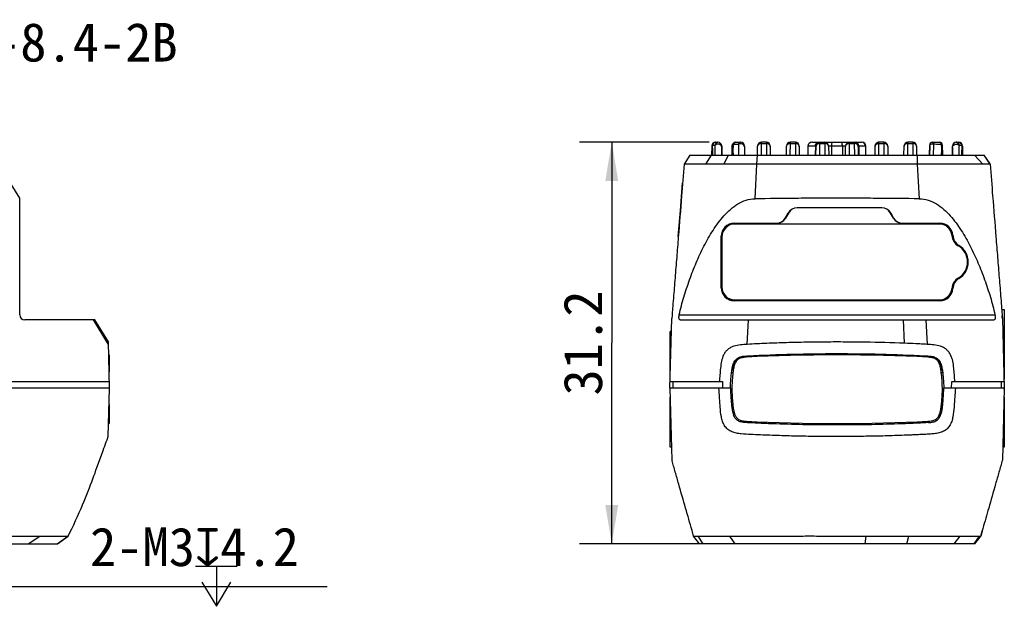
# Model space of a CAD drawing. Header units: millimetres. Extents: x 53 to 279, y 85 to 259.
# Tile 13 of 14: x 202 to 279, y 161 to 207. Entities that reach past the tile are written whole.
import ezdxf
from ezdxf.enums import TextEntityAlignment as Align

# ---------------------------------------------------------------- set-up
doc = ezdxf.new("R2010")
doc.units = ezdxf.units.MM
doc.header["$LTSCALE"] = 23.1
doc.header["$PDMODE"] = 3
doc.header["$PDSIZE"] = 8
doc.layers.get('0').update_dxf_attribs({"linetype": 'CONTINUOUS'})
doc.layers.get('Defpoints').update_dxf_attribs({"linetype": 'CONTINUOUS'})
for name, color, linetype in [('00_COMPONENTS', 7, 'CONTINUOUS'), ('50_ALL_DETAILS', 7, 'CONTINUOUS'), ('51__DRAFT_DIMS', 7, 'CONTINUOUS')]:
    doc.layers.add(name, color=color, linetype=linetype)
doc.styles.get("Standard").update_dxf_attribs({"font": 'simfang.ttf'})
doc.dimstyles.new('DIMSTYLE_3', dxfattribs={"dimtxt": 3, "dimasz": 3, "dimexe": 2.5, "dimexo": 0.5, "dimgap": 0.75, "dimtad": 1, "dimdsep": 46, "dimtxsty": 'STANDARD', "dimblk": '_FILLED', "dimblk1": '_FILLED', "dimblk2": '_FILLED', "dimcen": 0.09, "dimclrt": 3, "dimazin": 2, "dimtp": 0.3, "dimtm": 0.3, "dimtfac": 1, "dimtofl": 0, "dimtmove": 0, "dimatfit": 3, "dimldrblk": '_FILLED', "dimfxl": 1, "dimtolj": 1, "dimarcsym": 0})
doc.dimstyles.new('DIMSTYLE_5', dxfattribs={"dimtxt": 3, "dimasz": 3, "dimexe": 2.5, "dimexo": 0.5, "dimtad": 1, "dimdsep": 46, "dimtxsty": 'STANDARD', "dimblk": '_FILLED', "dimblk1": '_FILLED', "dimblk2": '_FILLED', "dimcen": 0.09, "dimclrt": 3, "dimazin": 2, "dimtp": 0.1, "dimtm": 0.1, "dimtfac": 1, "dimtofl": 0, "dimtmove": 0, "dimatfit": 1, "dimldrblk": '_FILLED', "dimfxl": 1, "dimtolj": 1, "dimarcsym": 0})

# ---------------------------------------------------------------- blocks, each defined once
blk = doc.blocks.new('_FILLED')
at = {"color": 0, "linetype": 'ByBlock'}
blk.add_solid([(0, 0), (-1, 0.167), (-1, -0.167)], dxfattribs=at)
blk = doc.blocks.new('*D3')
at = {"layer": '51__DRAFT_DIMS', "color": 4}
for p, q in [((255.608, 196.986), (245.53, 196.986)), ((248.03, 196.986), (248.03, 181.384)), ((248.03, 165.781), (248.03, 181.384)), ((255.259, 165.781), (245.53, 165.781))]:
    blk.add_line(p, q, dxfattribs=at)
at = {"layer": '51__DRAFT_DIMS', "color": 4, "xscale": 3, "yscale": 3, "zscale": 3}
for p, rotation in [((248.03, 196.986), 90), ((248.03, 165.781), 270)]:
    blk.add_blockref('_FILLED', p, dxfattribs=dict(at, rotation=rotation))
at = {"layer": '51__DRAFT_DIMS', "color": 3}
blk.add_text('31.2', height=3, rotation=90, dxfattribs=at).set_placement((247.28, 181.384), align=Align.CENTER)
blk = doc.blocks.new('*D7')
at = {"layer": '51__DRAFT_DIMS', "color": 0, "lineweight": -2}
for p in [(187.47, 176.661), (225.903, 162.42)]:
    blk.add_line(p, (199.877, 162.42), dxfattribs=at)
at = {"layer": 'Defpoints', "color": 0}
for p in [(185.5, 178.923), (187.47, 176.661)]:
    blk.add_point(p, dxfattribs=at)
at = {"layer": '51__DRAFT_DIMS', "color": 0, "linetype": 'ByBlock', "lineweight": -2, "xscale": 3, "yscale": 3, "zscale": 3, "rotation": 131.0624657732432}
blk.add_blockref('_FILLED', (185.5, 178.923), dxfattribs=at)
at = {"layer": '51__DRAFT_DIMS', "color": 3, "insert": (207.443, 167.045), "char_height": 3, "attachment_point": 1, "line_spacing_factor": 0.9}
blk.add_mtext('\\A1;{2-M3{\\fgdt;x}4.2}', dxfattribs=at)

msp = doc.modelspace()

# ---------------------------------------------------------------- linework, layer by layer
at = {"layer": '00_COMPONENTS'}
for p, q in [((256.108, 196.986), (256.287, 196.986)), ((257.682, 196.986), (258.058, 196.986)), ((259.672, 195.987), (259.68, 196.898)), ((259.68, 196.898), (259.68, 196.986)), ((260.056, 196.986), (259.68, 196.986)), ((259.68, 196.898), (260.056, 196.898)), ((260.056, 196.986), (260.056, 196.898)), ((260.056, 196.898), (260.064, 195.987)), ((261.916, 195.987), (261.924, 196.898)), ((261.924, 196.898), (261.924, 196.986)), ((262.312, 196.986), (261.924, 196.986)), ((261.924, 196.898), (262.312, 196.898)), ((262.312, 196.986), (262.312, 195.987)), ((263.597, 196.986), (267.472, 196.986)), ((264.216, 195.987), (264.224, 196.898)), ((264.224, 196.898), (264.224, 196.986)), ((264.224, 196.898), (264.6, 196.898)), ((264.6, 196.986), (264.6, 196.898)), ((264.6, 196.898), (264.608, 195.987)), ((266.516, 195.987), (266.524, 196.898)), ((266.524, 196.898), (266.524, 196.986)), ((266.524, 196.898), (266.9, 196.898)), ((266.9, 196.986), (266.9, 196.898)), ((266.9, 196.898), (266.908, 195.987)), ((267.062, 196.937), (267.062, 196.986)), ((268.812, 195.987), (268.812, 196.986)), ((269.2, 196.986), (268.812, 196.986)), ((268.812, 196.898), (269.2, 196.898)), ((269.2, 196.986), (269.2, 196.898)), ((269.2, 196.898), (269.208, 195.987)), ((271.06, 195.987), (271.068, 196.898)), ((271.068, 196.898), (271.069, 196.986)), ((271.068, 196.898), (271.444, 196.898)), ((271.444, 196.986), (271.069, 196.986)), ((271.444, 196.986), (271.444, 196.898)), ((271.444, 196.898), (271.452, 195.987)), ((272.967, 196.986), (273.541, 196.986)), ((274.836, 196.986), (275.017, 196.986)), ((255.808, 196.689), (255.802, 195.987)), ((255.808, 196.59), (255.802, 195.982)), ((255.808, 196.689), (255.808, 196.59)), ((255.808, 196.689), (255.808, 196.689)), ((255.867, 196.521), (255.865, 196.379)), ((256.052, 196.743), (255.871, 196.74)), ((256.593, 195.987), (256.587, 196.689)), ((256.587, 196.689), (256.593, 195.987)), ((256.587, 196.689), (256.587, 196.689)), ((257.382, 196.689), (257.375, 195.987)), ((258.358, 196.689), (258.364, 195.987)), ((259.374, 195.987), (259.38, 196.689)), ((260.356, 196.689), (260.362, 195.987)), ((261.618, 195.987), (261.624, 196.689)), ((262.612, 196.686), (262.612, 195.987)), ((263.297, 196.689), (263.291, 195.987)), ((263.873, 196.689), (263.297, 196.689)), ((263.873, 196.689), (263.867, 195.987)), ((263.884, 196.689), (263.873, 196.689)), ((263.918, 195.987), (263.924, 196.689)), ((264.9, 196.689), (264.906, 195.987)), ((266.224, 196.689), (264.9, 196.689)), ((265.148, 195.987), (265.149, 196.689)), ((265.971, 196.689), (265.972, 195.987)), ((266.218, 195.987), (266.224, 196.689)), ((267.2, 196.689), (267.206, 195.987)), ((267.247, 196.689), (267.253, 195.987)), ((267.8, 196.689), (267.247, 196.689)), ((267.773, 196.689), (267.779, 195.987)), ((267.806, 195.987), (267.8, 196.689)), ((268.512, 195.987), (268.512, 196.686)), ((269.5, 196.689), (269.506, 195.987)), ((270.762, 195.987), (270.769, 196.689)), ((271.744, 196.689), (271.75, 195.986)), ((272.76, 195.987), (272.767, 196.788)), ((272.767, 196.691), (272.761, 195.987)), ((273.741, 196.788), (273.748, 195.987)), ((273.742, 196.788), (273.741, 196.788)), ((273.749, 195.987), (273.742, 196.788)), ((273.743, 196.788), (273.75, 195.987)), ((274.529, 195.987), (274.536, 196.689)), ((274.535, 196.591), (274.53, 195.987)), ((275.223, 196.74), (275.07, 196.743)), ((275.254, 196.74), (275.223, 196.74)), ((275.257, 196.521), (275.26, 196.379)), ((275.316, 196.689), (275.323, 195.987)), ((275.316, 196.689), (275.316, 196.689)), ((254.116, 195.987), (253.66, 195.286)), ((253.685, 195.321), (253.669, 195.298)), ((254.116, 195.987), (253.882, 195.627)), ((254.114, 195.987), (277.01, 195.987)), ((255.774, 195.987), (255.335, 195.287)), ((257.092, 195.987), (256.752, 195.286)), ((259.326, 195.287), (259.365, 195.987)), ((271.791, 195.987), (271.799, 195.287)), ((276.895, 195.286), (276.256, 195.987)), ((276.977, 195.987), (277.444, 195.315)), ((277.464, 195.286), (277.008, 195.987)), ((201.973, 192.632), (200.497, 195.024)), ((253.66, 195.287), (253.66, 195.287)), ((259.18, 192.591), (259.326, 195.287)), ((271.799, 195.287), (271.944, 192.591)), ((272.459, 195.287), (271.799, 195.287)), ((277.464, 195.286), (277.444, 195.315)), ((253.372, 191.674), (253.543, 193.822)), ((201.973, 183.582), (201.973, 192.634)), ((253.21, 189.65), (253.372, 191.674)), ((269.028, 191.894), (262.467, 191.894)), ((269.028, 191.882), (262.467, 191.882)), ((261.533, 191.088), (261.764, 191.488)), ((261.774, 191.482), (261.543, 191.082)), ((269.952, 191.082), (269.721, 191.482)), ((269.73, 191.488), (269.961, 191.088)), ((269.952, 191.082), (269.961, 191.088)), ((257.555, 190.694), (260.85, 190.694)), ((260.85, 190.682), (257.555, 190.682)), ((273.505, 190.632), (257.605, 190.632)), ((270.644, 190.694), (273.555, 190.694)), ((273.555, 190.682), (270.644, 190.682)), ((273.555, 190.682), (273.555, 190.694)), ((256.543, 185.682), (256.543, 189.682)), ((256.555, 185.682), (256.555, 189.682)), ((256.605, 189.632), (256.605, 185.732)), ((256.555, 185.682), (256.543, 185.682)), ((257.555, 184.682), (273.555, 184.682)), ((273.555, 184.671), (257.555, 184.671)), ((257.605, 184.732), (273.505, 184.732)), ((273.555, 184.682), (273.555, 184.671)), ((278.366, 183.991), (278.546, 183.991)), ((278.546, 183.991), (278.546, 178.584)), ((207.811, 183.182), (202.373, 183.182)), ((208.876, 181.275), (207.715, 183.183)), ((208.876, 181.361), (207.758, 183.182)), ((208.873, 181.462), (207.81, 183.182)), ((252.559, 177.883), (252.701, 183.284)), ((252.706, 183.345), (252.701, 183.279)), ((252.718, 183.485), (252.706, 183.342)), ((252.718, 183.485), (252.706, 183.345)), ((253.281, 183.582), (277.843, 183.582)), ((253.357, 183.182), (277.767, 183.182)), ((258.57, 181.275), (258.673, 183.183)), ((270.808, 181.363), (270.734, 183.182)), ((272.452, 183.183), (272.555, 181.275)), ((278.413, 183.398), (278.406, 183.486)), ((278.407, 183.485), (278.424, 183.279)), ((278.42, 183.322), (278.413, 183.398)), ((278.423, 183.284), (278.42, 183.322)), ((278.423, 183.284), (278.565, 177.883)), ((252.578, 178.589), (252.578, 182.29)), ((252.675, 182.29), (252.578, 182.29)), ((278.449, 182.29), (278.546, 182.29)), ((208.967, 177.883), (208.873, 181.462)), ((208.934, 180.462), (208.899, 180.462)), ((208.904, 180.279), (208.934, 180.279)), ((208.934, 180.462), (208.934, 179.144)), ((252.61, 179.799), (252.578, 179.799)), ((257.485, 179.283), (257.384, 179.283)), ((273.74, 179.283), (273.639, 179.283)), ((278.546, 179.799), (278.514, 179.799)), ((257.355, 179.091), (257.459, 179.091)), ((273.666, 179.091), (273.769, 179.091)), ((208.967, 177.882), (200.191, 177.882)), ((200.984, 178.383), (208.954, 178.383)), ((208.868, 174.112), (208.967, 177.882)), ((252.559, 177.882), (252.706, 172.281)), ((257.262, 177.882), (252.559, 177.882)), ((252.573, 178.383), (256.649, 178.383)), ((252.77, 178.383), (252.77, 177.883)), ((256.649, 178.383), (256.657, 177.883)), ((257.263, 177.883), (256.657, 177.883)), ((274.467, 177.883), (273.861, 177.883)), ((278.565, 177.882), (273.862, 177.882)), ((274.467, 177.883), (274.476, 178.383)), ((274.476, 178.383), (278.551, 178.383)), ((278.355, 177.883), (278.355, 178.383)), ((278.565, 177.882), (278.418, 172.283)), ((252.578, 173.293), (252.578, 177.174)), ((257.31, 176.982), (257.411, 176.982)), ((273.713, 176.982), (273.814, 176.982)), ((278.546, 177.174), (278.546, 173.293)), ((208.934, 176.604), (208.934, 175.122)), ((252.578, 175.785), (252.614, 175.785)), ((278.51, 175.785), (278.546, 175.785)), ((208.895, 175.122), (208.934, 175.122)), ((208.9, 175.305), (208.934, 175.305)), ((272.664, 175.198), (272.616, 175.195)), ((208.772, 173.86), (208.868, 174.112)), ((252.68, 173.293), (252.578, 173.293)), ((278.546, 173.293), (278.445, 173.293)), ((252.706, 172.284), (252.72, 172.234)), ((252.706, 172.283), (252.706, 172.283)), ((278.418, 172.283), (278.418, 172.283)), ((199.62, 166.381), (203.542, 166.381)), ((202.634, 165.781), (203.542, 166.381)), ((203.542, 166.381), (205.722, 166.381)), ((204.887, 165.781), (205.722, 166.381)), ((204.905, 165.781), (205.738, 166.381)), ((205.206, 166.381), (205.403, 166.38)), ((205.652, 166.382), (205.675, 166.381)), ((205.722, 166.381), (205.738, 166.381)), ((205.738, 166.382), (205.738, 166.382)), ((254.4, 166.381), (254.274, 166.821)), ((254.859, 165.781), (254.4, 166.381)), ((254.4, 166.381), (254.4, 166.381)), ((254.4, 166.381), (254.4, 166.381)), ((254.4, 166.381), (254.4, 166.381)), ((255.154, 165.781), (254.75, 166.381)), ((257.62, 165.781), (257.225, 166.381)), ((267.737, 165.781), (267.813, 166.381)), ((267.813, 166.381), (271.152, 166.381)), ((270.973, 165.781), (271.152, 166.381)), ((274.66, 165.781), (275.145, 166.381)), ((275.146, 166.381), (276.629, 166.381)), ((276.225, 165.781), (276.629, 166.381)), ((276.278, 165.781), (276.735, 166.381)), ((276.337, 166.38), (276.459, 166.38)), ((276.459, 166.38), (276.735, 166.382)), ((276.902, 166.969), (276.734, 166.381)), ((276.735, 166.382), (276.734, 166.381)), ((276.735, 166.382), (276.847, 166.776)), ((123.066, 165.781), (204.905, 165.781)), ((276.282, 165.781), (254.855, 165.781))]:
    msp.add_line(p, q, dxfattribs=at)
for points in [[(252.706, 183.342), (252.701, 183.29), (252.701, 183.284)], [(208.333, 172.665), (208.463, 173.025), (208.527, 173.199), (208.59, 173.37), (208.651, 173.537), (208.712, 173.701), (208.772, 173.86)], [(205.738, 166.381), (205.88, 166.663), (206.024, 166.953), (206.173, 167.259), (206.324, 167.578), (206.47, 167.895), (206.609, 168.205), (206.744, 168.513), (206.871, 168.809), (206.988, 169.088), (207.098, 169.356), (207.203, 169.618), (207.304, 169.874), (207.401, 170.123), (207.493, 170.365), (207.583, 170.602), (207.669, 170.833), (207.752, 171.057), (207.832, 171.276), (207.909, 171.488), (207.984, 171.696), (208.333, 172.665)], [(203.542, 166.381), (203.776, 166.382), (204, 166.382), (204.213, 166.381)], [(205.403, 166.38), (205.537, 166.382), (205.584, 166.381), (205.652, 166.382)], [(205.692, 166.381), (205.705, 166.382), (205.715, 166.382), (205.722, 166.381)], [(205.722, 166.381), (205.73, 166.381), (205.735, 166.381), (205.738, 166.381), (205.738, 166.382)], [(275.146, 166.381), (275.397, 166.38), (275.832, 166.381)], [(275.832, 166.381), (276.021, 166.381), (276.337, 166.38)]]:
    msp.add_lwpolyline(points, dxfattribs=at)
for centre, radius, start, end in [((256.108, 196.686), 0.3, 90.00001, 179.50001), ((256.287, 196.686), 0.3, 0.50001, 90.00001), ((257.682, 196.686), 0.3, 90.00001, 179.50001), ((258.058, 196.686), 0.3, 0.50001, 90.00001), ((259.68, 196.686), 0.3, 90.00001, 179.50001), ((259.679, 196.538), 0.36, 89.89768, 106.36298), ((260.056, 196.686), 0.3, 0.50001, 90.00001), ((260.057, 196.538), 0.36, 73.63705, 90.10233), ((261.924, 196.686), 0.3, 90.00001, 179.50001), ((261.923, 196.538), 0.36, 89.89768, 106.36298), ((262.312, 196.686), 0.3, 0.00001, 90.00001), ((262.312, 196.536), 0.362, 77.59646, 89.97881), ((263.597, 196.686), 0.3, 90.00001, 179.50001), ((264.224, 196.686), 0.3, 90.00001, 179.50001), ((264.223, 196.538), 0.36, 89.89768, 106.36298), ((264.6, 196.686), 0.3, 0.50001, 90.00001), ((264.601, 196.538), 0.36, 73.63705, 90.10233), ((266.524, 196.686), 0.3, 90.00001, 179.50001), ((266.523, 196.538), 0.36, 89.89768, 106.36298), ((266.9, 196.686), 0.3, 0.50001, 90.00001), ((266.901, 196.538), 0.36, 73.63705, 90.10233), ((267.473, 196.686), 0.3, 0.50001, 90.00001), ((267.5, 196.686), 0.3, 0.50001, 90.00001), ((268.812, 196.686), 0.3, 90.00001, 180.00001), ((268.812, 196.536), 0.362, 90.02121, 102.40356), ((269.2, 196.686), 0.3, 0.50001, 90.00001), ((269.201, 196.538), 0.36, 73.63705, 90.10233), ((271.069, 196.686), 0.3, 90.00001, 179.50001), ((271.068, 196.538), 0.36, 89.89768, 106.36298), ((271.444, 196.686), 0.3, 0.50001, 90.00001), ((271.445, 196.538), 0.36, 73.63705, 90.10233), ((272.967, 196.786), 0.2, 90.00001, 179.50001), ((273.541, 196.786), 0.2, 0.50001, 90.00001), ((274.836, 196.686), 0.3, 90.00001, 179.50001), ((275.017, 196.686), 0.3, 0.50001, 90.00001), ((256.107, 196.686), 0.3, 164.56858, 179.50001), ((256.107, 196.686), 0.3, 169.55556, 179.50001), ((290.465, 195.671), 34.607, 179.17388, 179.47631), ((326.082, 195.152), 70.228, 178.99914, 179.16999), ((169.595, 198.044), 86.286, 358.98853, 359.13353), ((256.288, 196.686), 0.3, 0.50001, 15.46334), ((256.288, 196.686), 0.3, 0.50001, 3.47974), ((266.143, 195.783), 8.683, 177.70104, 178.65337), ((258.139, 179.699), 17.127, 90.86932, 92.14879), ((262.366, 196.63), 0.251, 35.0946, 42.99756), ((264.269, 196.686), 0.396, 172.08461, 179.6001), ((266.862, 196.686), 0.385, 0.41314, 8.14793), ((268.758, 196.63), 0.251, 137.00245, 144.90542), ((288.254, 197.112), 14.591, 181.17552, 181.80206), ((301.817, 197.537), 28.161, 181.79993, 182.10607), ((261.358, 195.791), 12.335, 0.91108, 1.74124), ((273.543, 196.786), 0.2, 0.50001, 6.68371), ((361.794, 198.057), 86.551, 180.87213, 181.01671), ((205.904, 195.161), 69.367, 0.83207, 1.00537), ((240.92, 195.672), 34.347, 0.52452, 0.82801), ((262.467, 191.082), 0.811, 90.00001, 150.00001), ((262.467, 191.082), 0.8, 90.00001, 150.00001), ((269.028, 191.082), 0.811, 30.00001, 90.00001), ((269.028, 191.082), 0.8, 30.00001, 90.00001), ((260.85, 191.482), 0.789, 270.00001, 330.00001), ((260.85, 191.482), 0.8, 270.00001, 330.00001), ((270.644, 191.482), 0.8, 210.00001, 270.00001), ((270.644, 191.482), 0.789, 210.00001, 270.00001), ((257.555, 189.682), 1.011, 90.00001, 180.00001), ((257.555, 189.682), 1, 90.00001, 180.00001), ((257.605, 189.632), 1, 90.00001, 180.00001), ((273.505, 189.632), 1, 4.61634, 90.00001), ((273.555, 189.682), 1.011, 3.96583, 90.00001), ((273.555, 189.682), 1, 3.96583, 90.00001), ((275.498, 189.793), 1, 184.61634, 239.49884), ((275.55, 189.821), 1, 183.96583, 238.79613), ((275.55, 189.821), 0.989, 183.96583, 238.79613), ((274.255, 187.682), 1.45, 300.50117, 59.49884), ((274.255, 187.682), 1.5, 301.20389, 58.79613), ((274.255, 187.682), 1.511, 301.20389, 58.79613), ((275.498, 185.571), 1, 120.50117, 175.38367), ((275.55, 185.544), 1, 121.20389, 176.03418), ((275.55, 185.544), 0.989, 121.20389, 176.03418), ((257.555, 185.682), 1.011, 180.00001, 270.00001), ((257.555, 185.682), 1, 180.00001, 270.00001), ((257.605, 185.732), 1, 180.00001, 270.00001), ((273.505, 185.732), 1, 270.00001, 355.38367), ((273.555, 185.682), 1, 270.00001, 356.03418), ((273.555, 185.682), 1.011, 270.00001, 356.03418), ((202.373, 183.582), 0.4, 180, 270), ((276.416, 178.446), 19.163, 181.6862, 182.18293), ((257.283, 178.357), 16.586, 357.33083, 358.35638), ((256.144, 178.472), 22.432, 358.25957, 358.4912)]:
    msp.add_arc(centre, radius, start, end, dxfattribs=at)
for points, knots in [([(256.108, 196.986), (256.086, 196.986), (256.037, 196.974), (255.971, 196.925), (255.912, 196.845), (255.883, 196.778), (255.871, 196.74)], [0, 0, 0, 0, 0.186174, 0.400571, 0.666268, 1, 1, 1, 1]), ([(256.287, 196.986), (256.264, 196.986), (256.216, 196.975), (256.151, 196.926), (256.093, 196.847), (256.065, 196.781), (256.052, 196.743)], [0, 0, 0, 0, 0.187533, 0.402411, 0.667637, 1, 1, 1, 1]), ([(257.497, 196.814), (257.508, 196.84), (257.532, 196.886), (257.577, 196.942), (257.627, 196.978), (257.664, 196.986), (257.682, 196.986)], [0, 0, 0, 0, 0.318731, 0.584175, 0.805418, 1, 1, 1, 1]), ([(258.058, 196.986), (258.041, 196.986), (258.005, 196.978), (257.957, 196.945), (257.913, 196.892), (257.89, 196.849), (257.879, 196.824)], [0, 0, 0, 0, 0.196869, 0.418861, 0.68328, 1, 1, 1, 1]), ([(258.358, 196.624), (258.358, 196.671), (258.322, 196.769), (258.193, 196.862), (258.031, 196.886), (257.924, 196.852), (257.879, 196.824)], [0, 0, 0, 0, 0.227557, 0.47496, 0.739056, 1, 1, 1, 1]), ([(259.451, 196.811), (259.459, 196.82), (259.497, 196.851), (259.542, 196.873), (259.578, 196.884)], [0, 0, 0, 0, 0.242046, 1, 1, 1, 1]), ([(260.285, 196.811), (260.277, 196.82), (260.239, 196.851), (260.194, 196.873), (260.158, 196.884)], [0, 0, 0, 0, 0.242046, 1, 1, 1, 1]), ([(261.695, 196.811), (261.703, 196.82), (261.741, 196.851), (261.786, 196.873), (261.822, 196.884)], [0, 0, 0, 0, 0.242046, 1, 1, 1, 1]), ([(262.55, 196.801), (262.54, 196.812), (262.494, 196.854), (262.435, 196.88), (262.39, 196.89)], [0, 0, 0, 0, 0.240765, 1, 1, 1, 1]), ([(263.876, 196.741), (263.879, 196.757), (263.892, 196.821), (263.921, 196.881), (263.953, 196.917)], [0, 0, 0, 0, 0.264496, 1, 1, 1, 1]), ([(263.953, 196.917), (263.961, 196.925), (263.991, 196.955), (264.032, 196.976), (264.062, 196.983)], [0, 0, 0, 0, 0.265437, 1, 1, 1, 1]), ([(263.995, 196.811), (264.003, 196.82), (264.041, 196.851), (264.086, 196.873), (264.122, 196.884)], [0, 0, 0, 0, 0.242046, 1, 1, 1, 1]), ([(264.829, 196.811), (264.821, 196.82), (264.783, 196.851), (264.738, 196.873), (264.702, 196.884)], [0, 0, 0, 0, 0.242046, 1, 1, 1, 1]), ([(265.149, 196.689), (265.149, 196.727), (265.151, 196.797), (265.161, 196.889), (265.174, 196.95), (265.187, 196.979), (265.197, 196.986), (265.2, 196.986)], [0, 0, 0, 0, 0.369561, 0.68412, 0.89957, 0.962595, 1, 1, 1, 1]), ([(265.971, 196.689), (265.971, 196.727), (265.968, 196.797), (265.958, 196.88), (265.946, 196.934), (265.936, 196.963), (265.923, 196.986), (265.912, 196.986)], [0, 0, 0, 0, 0.367755, 0.681293, 0.803605, 0.897848, 1, 1, 1, 1]), ([(266.295, 196.811), (266.303, 196.82), (266.341, 196.851), (266.386, 196.873), (266.422, 196.884)], [0, 0, 0, 0, 0.242046, 1, 1, 1, 1]), ([(267.129, 196.811), (267.121, 196.82), (267.083, 196.851), (267.038, 196.873), (267.002, 196.884)], [0, 0, 0, 0, 0.242046, 1, 1, 1, 1]), ([(267.164, 196.917), (267.157, 196.925), (267.126, 196.954), (267.087, 196.975), (267.057, 196.982)], [0, 0, 0, 0, 0.263193, 1, 1, 1, 1]), ([(267.243, 196.741), (267.24, 196.757), (267.227, 196.821), (267.196, 196.882), (267.164, 196.917)], [0, 0, 0, 0, 0.263472, 1, 1, 1, 1]), ([(268.574, 196.801), (268.584, 196.812), (268.63, 196.854), (268.689, 196.88), (268.734, 196.89)], [0, 0, 0, 0, 0.240765, 1, 1, 1, 1]), ([(269.429, 196.811), (269.421, 196.82), (269.383, 196.851), (269.338, 196.873), (269.302, 196.884)], [0, 0, 0, 0, 0.242046, 1, 1, 1, 1]), ([(270.839, 196.811), (270.848, 196.82), (270.885, 196.851), (270.931, 196.873), (270.966, 196.884)], [0, 0, 0, 0, 0.242046, 1, 1, 1, 1]), ([(271.673, 196.811), (271.665, 196.82), (271.628, 196.851), (271.582, 196.873), (271.547, 196.884)], [0, 0, 0, 0, 0.242046, 1, 1, 1, 1]), ([(272.766, 196.691), (272.766, 196.722), (272.79, 196.788), (272.876, 196.85), (272.983, 196.866), (273.055, 196.844), (273.085, 196.825)], [0, 0, 0, 0, 0.227589, 0.474969, 0.73905, 1, 1, 1, 1]), ([(273.085, 196.825), (273.078, 196.85), (273.063, 196.892), (273.031, 196.952), (272.992, 196.986), (272.967, 196.986)], [0, 0, 0, 0, 0.365261, 0.64361, 1, 1, 1, 1]), ([(273.541, 196.986), (273.568, 196.986), (273.609, 196.949), (273.642, 196.885), (273.658, 196.839), (273.666, 196.812)], [0, 0, 0, 0, 0.351566, 0.630962, 1, 1, 1, 1]), ([(275.07, 196.743), (275.058, 196.781), (275.03, 196.847), (274.972, 196.926), (274.906, 196.975), (274.858, 196.986), (274.836, 196.986)], [0, 0, 0, 0, 0.332384, 0.597865, 0.812707, 1, 1, 1, 1]), ([(275.017, 196.986), (275.039, 196.986), (275.088, 196.974), (275.154, 196.925), (275.213, 196.845), (275.241, 196.778), (275.254, 196.74)], [0, 0, 0, 0, 0.186242, 0.40063, 0.666289, 1, 1, 1, 1]), ([(255.871, 196.74), (255.852, 196.719), (255.82, 196.672), (255.808, 196.617), (255.808, 196.59)], [0, 0, 0, 0, 0.511247, 1, 1, 1, 1]), ([(256.588, 196.591), (256.587, 196.617), (256.577, 196.67), (256.518, 196.764), (256.385, 196.841), (256.203, 196.844), (256.092, 196.785), (256.052, 196.743)], [0, 0, 0, 0, 0.112398, 0.229514, 0.480373, 0.746525, 1, 1, 1, 1]), ([(256.052, 196.743), (256.053, 196.68), (256.055, 196.428), (256.056, 196.176), (256.056, 195.987)], [0, 0, 0, 0, 0.248959, 1, 1, 1, 1]), ([(257.381, 196.62), (257.381, 196.657), (257.405, 196.736), (257.463, 196.792), (257.497, 196.814)], [0, 0, 0, 0, 0.482279, 1, 1, 1, 1]), ([(257.879, 196.824), (257.883, 196.687), (257.886, 196.408), (257.881, 196.129), (257.876, 195.987)], [0, 0, 0, 0, 0.489388, 1, 1, 1, 1]), ([(259.38, 196.654), (259.38, 196.664), (259.384, 196.708), (259.402, 196.75), (259.421, 196.776)], [0, 0, 0, 0, 0.245181, 1, 1, 1, 1]), ([(260.356, 196.654), (260.356, 196.664), (260.352, 196.708), (260.334, 196.75), (260.315, 196.776)], [0, 0, 0, 0, 0.245181, 1, 1, 1, 1]), ([(261.624, 196.654), (261.624, 196.664), (261.628, 196.708), (261.646, 196.75), (261.665, 196.776)], [0, 0, 0, 0, 0.245181, 1, 1, 1, 1]), ([(262.612, 196.651), (262.612, 196.662), (262.608, 196.705), (262.591, 196.748), (262.572, 196.775)], [0, 0, 0, 0, 0.245986, 1, 1, 1, 1]), ([(263.924, 196.689), (263.924, 196.689), (263.923, 196.689), (263.921, 196.689), (263.918, 196.689), (263.911, 196.689), (263.9, 196.689), (263.89, 196.689), (263.884, 196.689)], [0, 0, 0, 0, 0.016274, 0.064629, 0.144785, 0.256314, 0.570669, 1, 1, 1, 1]), ([(263.924, 196.654), (263.924, 196.664), (263.928, 196.708), (263.946, 196.75), (263.965, 196.776)], [0, 0, 0, 0, 0.245181, 1, 1, 1, 1]), ([(264.9, 196.654), (264.9, 196.664), (264.896, 196.708), (264.878, 196.75), (264.859, 196.776)], [0, 0, 0, 0, 0.245181, 1, 1, 1, 1]), ([(266.224, 196.654), (266.224, 196.664), (266.228, 196.708), (266.246, 196.75), (266.265, 196.776)], [0, 0, 0, 0, 0.245181, 1, 1, 1, 1]), ([(267.2, 196.654), (267.2, 196.664), (267.196, 196.708), (267.178, 196.75), (267.159, 196.776)], [0, 0, 0, 0, 0.245181, 1, 1, 1, 1]), ([(267.247, 196.689), (267.24, 196.689), (267.228, 196.689), (267.215, 196.689), (267.207, 196.689), (267.203, 196.689), (267.201, 196.689), (267.2, 196.689), (267.2, 196.689)], [0, 0, 0, 0, 0.427095, 0.742061, 0.854189, 0.934878, 0.983603, 1, 1, 1, 1]), ([(268.512, 196.651), (268.512, 196.662), (268.515, 196.705), (268.533, 196.748), (268.552, 196.775)], [0, 0, 0, 0, 0.245986, 1, 1, 1, 1]), ([(269.5, 196.654), (269.5, 196.664), (269.496, 196.708), (269.478, 196.75), (269.459, 196.776)], [0, 0, 0, 0, 0.245181, 1, 1, 1, 1]), ([(270.768, 196.654), (270.768, 196.664), (270.772, 196.708), (270.79, 196.75), (270.809, 196.776)], [0, 0, 0, 0, 0.245181, 1, 1, 1, 1]), ([(271.744, 196.654), (271.744, 196.664), (271.74, 196.708), (271.722, 196.75), (271.703, 196.776)], [0, 0, 0, 0, 0.245181, 1, 1, 1, 1]), ([(273.073, 195.987), (273.07, 196.129), (273.074, 196.409), (273.081, 196.688), (273.085, 196.825)], [0, 0, 0, 0, 0.509693, 1, 1, 1, 1]), ([(273.666, 196.812), (273.617, 196.814), (273.424, 196.821), (273.23, 196.825), (273.085, 196.825)], [0, 0, 0, 0, 0.250934, 1, 1, 1, 1]), ([(273.742, 196.684), (273.742, 196.708), (273.727, 196.761), (273.688, 196.798), (273.666, 196.812)], [0, 0, 0, 0, 0.482139, 1, 1, 1, 1]), ([(274.535, 196.591), (274.535, 196.617), (274.546, 196.67), (274.604, 196.764), (274.737, 196.841), (274.919, 196.844), (275.03, 196.785), (275.07, 196.743)], [0, 0, 0, 0, 0.112413, 0.229538, 0.480385, 0.746515, 1, 1, 1, 1]), ([(275.066, 195.987), (275.066, 196.05), (275.067, 196.302), (275.068, 196.555), (275.07, 196.743)], [0, 0, 0, 0, 0.251919, 1, 1, 1, 1]), ([(275.317, 196.59), (275.317, 196.617), (275.305, 196.672), (275.273, 196.719), (275.254, 196.74)], [0, 0, 0, 0, 0.488751, 1, 1, 1, 1]), ([(253.66, 195.287), (253.594, 194.461), (253.444, 192.574), (253.25, 190.157), (253.081, 188.035), (252.975, 186.71), (252.89, 185.652), (252.827, 184.86), (252.769, 184.138), (252.733, 183.68), (252.718, 183.485)], [0, 0, 0, 0, 0.209866, 0.479625, 0.614537, 0.749256, 0.816388, 0.883519, 0.95047, 1, 1, 1, 1]), ([(255.335, 195.287), (255.235, 195.288), (255.039, 195.289), (254.755, 195.286), (254.488, 195.286), (254.277, 195.286), (254.119, 195.286), (254.01, 195.287), (253.912, 195.287), (253.827, 195.287), (253.765, 195.288), (253.725, 195.288), (253.702, 195.288), (253.685, 195.288), (253.672, 195.289), (253.665, 195.288), (253.661, 195.288), (253.66, 195.287)], [0, 0, 0, 0, 0.179898, 0.350365, 0.509157, 0.657762, 0.727516, 0.792715, 0.852081, 0.90377, 0.945621, 0.962185, 0.975644, 0.986067, 0.993533, 0.99813, 1, 1, 1, 1]), ([(256.752, 195.287), (256.617, 195.285), (256.362, 195.287), (255.89, 195.288), (255.552, 195.283), (255.335, 195.287)], [0, 0, 0, 0, 0.285915, 0.53976, 1, 1, 1, 1]), ([(259.326, 195.287), (259.075, 195.287), (258.586, 195.286), (257.99, 195.287), (257.547, 195.287), (257.256, 195.287), (256.994, 195.287), (256.83, 195.288), (256.752, 195.287)], [0, 0, 0, 0, 0.292489, 0.56983, 0.694906, 0.808309, 0.909617, 1, 1, 1, 1]), ([(274.138, 195.287), (273.888, 195.287), (273.328, 195.288), (272.769, 195.287), (272.459, 195.287)], [0, 0, 0, 0, 0.446376, 1, 1, 1, 1]), ([(276.895, 195.286), (276.806, 195.286), (276.623, 195.285), (276.336, 195.287), (276.03, 195.289), (275.584, 195.285), (274.951, 195.287), (274.427, 195.287), (274.138, 195.287)], [0, 0, 0, 0, 0.096085, 0.200016, 0.311471, 0.429308, 0.685288, 1, 1, 1, 1]), ([(277.464, 195.287), (277.464, 195.288), (277.459, 195.288), (277.452, 195.288), (277.439, 195.288), (277.422, 195.288), (277.4, 195.288), (277.36, 195.287), (277.299, 195.287), (277.215, 195.286), (277.117, 195.286), (277.009, 195.287), (276.933, 195.286), (276.895, 195.286)], [0, 0, 0, 0, 0.005379, 0.018716, 0.040427, 0.070789, 0.110065, 0.158412, 0.280208, 0.430762, 0.604451, 0.79593, 1, 1, 1, 1]), ([(277.464, 195.287), (277.53, 194.461), (277.68, 192.574), (277.874, 190.157), (278.043, 188.035), (278.149, 186.71), (278.234, 185.652), (278.297, 184.86), (278.355, 184.138), (278.391, 183.68), (278.407, 183.485)], [0, 0, 0, 0, 0.209864, 0.479617, 0.614526, 0.749242, 0.816371, 0.883501, 0.950451, 1, 1, 1, 1]), ([(253.281, 183.582), (253.381, 184.044), (253.627, 184.959), (254.075, 186.304), (254.59, 187.626), (255.186, 188.914), (255.769, 189.944), (256.307, 190.723), (256.753, 191.275), (257.253, 191.78), (257.822, 192.21), (258.47, 192.513), (258.944, 192.588), (259.18, 192.591)], [0, 0, 0, 0, 0.125012, 0.250028, 0.375033, 0.500033, 0.625019, 0.687532, 0.750046, 0.812564, 0.87508, 0.937555, 1, 1, 1, 1]), ([(271.944, 192.591), (270.881, 192.608), (269.285, 192.623), (267.158, 192.632), (265.562, 192.636), (263.967, 192.635), (261.839, 192.623), (260.244, 192.603), (259.18, 192.591)], [0, 0, 0, 0, 0.249999, 0.375001, 0.500002, 0.625001, 0.75, 1, 1, 1, 1]), ([(271.944, 192.591), (272.18, 192.588), (272.655, 192.513), (273.303, 192.21), (273.871, 191.78), (274.371, 191.275), (274.818, 190.723), (275.355, 189.944), (275.938, 188.914), (276.534, 187.626), (277.049, 186.304), (277.498, 184.959), (277.743, 184.044), (277.843, 183.582)], [0, 0, 0, 0, 0.062446, 0.124922, 0.18744, 0.249957, 0.312471, 0.374985, 0.499971, 0.624971, 0.749975, 0.874989, 1, 1, 1, 1]), ([(253.357, 183.182), (253.347, 183.182), (253.325, 183.187), (253.299, 183.211), (253.279, 183.249), (253.259, 183.321), (253.257, 183.436), (253.27, 183.531), (253.281, 183.582)], [0, 0, 0, 0, 0.067497, 0.142059, 0.234383, 0.349841, 0.647033, 1, 1, 1, 1]), ([(277.843, 183.582), (277.854, 183.531), (277.868, 183.436), (277.865, 183.321), (277.845, 183.249), (277.825, 183.211), (277.799, 183.187), (277.777, 183.182), (277.767, 183.182)], [0, 0, 0, 0, 0.352925, 0.650124, 0.765602, 0.857941, 0.932506, 1, 1, 1, 1]), ([(258.57, 181.276), (258.394, 181.264), (258.043, 181.234), (257.604, 181.168), (257.274, 181.035), (257.053, 180.885), (256.869, 180.692), (256.682, 180.39), (256.551, 179.963), (256.485, 179.438), (256.442, 178.911), (256.418, 178.559), (256.408, 178.383)], [0, 0, 0, 0, 0.124988, 0.249927, 0.312521, 0.375124, 0.437716, 0.500333, 0.625182, 0.750122, 0.875059, 1, 1, 1, 1]), ([(270.808, 181.361), (269.789, 181.401), (268.259, 181.441), (266.218, 181.463), (264.688, 181.462), (263.157, 181.444), (261.627, 181.407), (260.098, 181.355), (259.079, 181.313), (258.57, 181.278)], [0, 0, 0, 0, 0.249994, 0.375, 0.500008, 0.625015, 0.750015, 0.875014, 1, 1, 1, 1]), ([(272.555, 181.276), (272.409, 181.286), (272.119, 181.307), (271.536, 181.337), (271.099, 181.35), (270.808, 181.361)], [0, 0, 0, 0, 0.250003, 0.499996, 1, 1, 1, 1]), ([(274.716, 178.383), (274.706, 178.559), (274.683, 178.911), (274.639, 179.438), (274.573, 179.963), (274.442, 180.39), (274.255, 180.692), (274.071, 180.885), (273.85, 181.035), (273.521, 181.168), (273.081, 181.234), (272.731, 181.264), (272.555, 181.276)], [0, 0, 0, 0, 0.124942, 0.249878, 0.374825, 0.499685, 0.562315, 0.624897, 0.687509, 0.750076, 0.87501, 1, 1, 1, 1]), ([(257.262, 177.883), (257.272, 178.132), (257.294, 178.506), (257.339, 179.002), (257.388, 179.373), (257.468, 179.738), (257.609, 180.024), (257.793, 180.196), (257.958, 180.287), (258.138, 180.341), (258.262, 180.356), (258.324, 180.362)], [0, 0, 0, 0, 0.250301, 0.375445, 0.500612, 0.625556, 0.7501, 0.81247, 0.87505, 0.93766, 1, 1, 1, 1]), ([(258.514, 180.279), (258.395, 180.272), (258.175, 180.258), (257.933, 180.173), (257.757, 180.034), (257.624, 179.842), (257.529, 179.547), (257.46, 179.144), (257.407, 178.591), (257.378, 178.114), (257.367, 177.823), (257.365, 177.791)], [0, 0, 0, 0, 0.109766, 0.211058, 0.260452, 0.345239, 0.451097, 0.561598, 0.730517, 0.97025, 1, 1, 1, 1]), ([(258.314, 180.33), (258.186, 180.318), (257.992, 180.28), (257.769, 180.147), (257.633, 180.008), (257.534, 179.841), (257.442, 179.6), (257.404, 179.41), (257.384, 179.283)], [0, 0, 0, 0, 0.249411, 0.374533, 0.499647, 0.624757, 0.74989, 1, 1, 1, 1]), ([(258.698, 180.354), (258.634, 180.35), (258.506, 180.343), (258.378, 180.336), (258.314, 180.33)], [0, 0, 0, 0, 0.499976, 1, 1, 1, 1]), ([(258.324, 180.362), (258.378, 180.367), (258.487, 180.373), (258.595, 180.379), (258.65, 180.383)], [0, 0, 0, 0, 0.499768, 1, 1, 1, 1]), ([(258.65, 180.383), (259.793, 180.447), (262.081, 180.531), (265.515, 180.572), (268.949, 180.534), (271.237, 180.449), (272.38, 180.39)], [0, 0, 0, 0, 0.250019, 0.500009, 0.750015, 1, 1, 1, 1]), ([(272.412, 180.356), (271.27, 180.415), (268.985, 180.502), (265.555, 180.541), (262.125, 180.501), (259.839, 180.417), (258.698, 180.354)], [0, 0, 0, 0, 0.25, 0.500001, 0.750003, 1, 1, 1, 1]), ([(272.38, 180.39), (272.457, 180.386), (272.611, 180.378), (272.765, 180.368), (272.842, 180.358)], [0, 0, 0, 0, 0.500025, 1, 1, 1, 1]), ([(272.825, 180.329), (272.757, 180.337), (272.619, 180.346), (272.481, 180.353), (272.412, 180.356)], [0, 0, 0, 0, 0.499984, 1, 1, 1, 1]), ([(273.759, 177.793), (273.758, 177.824), (273.747, 178.117), (273.718, 178.593), (273.664, 179.148), (273.596, 179.547), (273.5, 179.842), (273.367, 180.034), (273.191, 180.173), (272.949, 180.258), (272.729, 180.272), (272.61, 180.279)], [0, 0, 0, 0, 0.029307, 0.271093, 0.437158, 0.547904, 0.653996, 0.738971, 0.788475, 0.889991, 1, 1, 1, 1]), ([(273.74, 179.283), (273.72, 179.408), (273.683, 179.597), (273.592, 179.836), (273.496, 180.002), (273.362, 180.142), (273.143, 180.276), (272.951, 180.314), (272.825, 180.329)], [0, 0, 0, 0, 0.250119, 0.375255, 0.50037, 0.625431, 0.750558, 1, 1, 1, 1]), ([(272.842, 180.358), (272.963, 180.344), (273.148, 180.305), (273.359, 180.175), (273.489, 180.042), (273.584, 179.883), (273.676, 179.654), (273.739, 179.352), (273.787, 178.987), (273.83, 178.497), (273.852, 178.128), (273.862, 177.883)], [0, 0, 0, 0, 0.124685, 0.187294, 0.249444, 0.311846, 0.374743, 0.499433, 0.624753, 0.749839, 1, 1, 1, 1]), ([(274.76, 177.882), (274.741, 177.634), (274.717, 177.261), (274.683, 176.765), (274.649, 176.269), (274.604, 175.772), (274.486, 175.287), (274.329, 174.945), (274.081, 174.658), (273.755, 174.464), (273.393, 174.362), (273.022, 174.316), (272.65, 174.291), (272.277, 174.274), (271.904, 174.258), (271.531, 174.239), (271.159, 174.222), (270.661, 174.203), (270.04, 174.182), (269.294, 174.159), (268.548, 174.142), (267.801, 174.129), (266.806, 174.116), (265.562, 174.109), (264.318, 174.116), (263.323, 174.128), (262.577, 174.142), (261.831, 174.159), (261.085, 174.181), (260.339, 174.207), (259.593, 174.239), (258.848, 174.275), (258.226, 174.303), (257.732, 174.362), (257.37, 174.464), (257.044, 174.658), (256.795, 174.944), (256.639, 175.287), (256.522, 175.772), (256.475, 176.269), (256.441, 176.765), (256.406, 177.261), (256.384, 177.633), (256.368, 177.882)], [0, 0, 0, 0, 0.03124, 0.04686, 0.062481, 0.093712, 0.109349, 0.124979, 0.140599, 0.156219, 0.171864, 0.187494, 0.203121, 0.218746, 0.234371, 0.249997, 0.265622, 0.281248, 0.312498, 0.343749, 0.375, 0.406251, 0.437502, 0.500004, 0.562505, 0.593756, 0.625007, 0.656258, 0.687509, 0.71876, 0.75001, 0.781262, 0.81251, 0.828146, 0.843782, 0.859403, 0.875023, 0.890653, 0.906288, 0.937519, 0.95314, 0.96876, 1, 1, 1, 1]), ([(257.268, 177.716), (257.278, 177.454), (257.305, 176.995), (257.368, 176.342), (257.44, 175.951), (257.514, 175.768)], [0, 0, 0, 0, 0.399299, 0.699642, 1, 1, 1, 1]), ([(257.365, 177.791), (257.376, 177.499), (257.404, 177.02), (257.461, 176.434), (257.512, 176.131), (257.545, 176.005), (257.549, 175.99)], [0, 0, 0, 0, 0.479779, 0.775308, 0.973464, 1, 1, 1, 1]), ([(272.61, 175.305), (272.729, 175.311), (272.949, 175.325), (273.191, 175.41), (273.367, 175.549), (273.5, 175.741), (273.596, 176.036), (273.648, 176.348), (273.685, 176.641), (273.713, 176.97), (273.74, 177.36), (273.754, 177.649), (273.759, 177.793)], [0, 0, 0, 0, 0.111345, 0.214095, 0.2642, 0.350209, 0.457592, 0.569687, 0.653275, 0.736862, 0.868782, 1, 1, 1, 1]), ([(272.765, 175.204), (272.83, 175.21), (272.992, 175.229), (273.246, 175.308), (273.479, 175.501), (273.621, 175.765), (273.701, 176.05), (273.75, 176.343), (273.786, 176.636), (273.82, 177.05), (273.841, 177.367), (273.851, 177.585)], [0, 0, 0, 0, 0.066695, 0.167993, 0.26929, 0.370587, 0.471884, 0.573182, 0.674479, 0.775776, 1, 1, 1, 1]), ([(258.371, 175.204), (258.302, 175.209), (258.136, 175.228), (257.879, 175.307), (257.646, 175.501), (257.55, 175.676), (257.514, 175.768)], [0, 0, 0, 0, 0.188402, 0.458944, 0.729487, 1, 1, 1, 1]), ([(257.611, 175.805), (257.621, 175.78), (257.648, 175.72), (257.681, 175.664), (257.703, 175.633)], [0, 0, 0, 0, 0.41277, 1, 1, 1, 1]), ([(257.703, 175.633), (257.728, 175.597), (257.786, 175.526), (257.933, 175.41), (258.175, 175.325), (258.395, 175.311), (258.514, 175.305)], [0, 0, 0, 0, 0.150146, 0.31132, 0.641836, 1, 1, 1, 1]), ([(258.694, 175.183), (258.617, 175.188), (258.509, 175.194), (258.401, 175.201), (258.371, 175.204)], [0, 0, 0, 0, 0.721994, 1, 1, 1, 1]), ([(272.616, 175.195), (272.238, 175.174), (271.465, 175.135), (269.115, 175.043), (266.352, 174.999), (263.194, 175.024), (261.418, 175.069), (260.235, 175.112), (259.643, 175.137), (259.129, 175.163), (258.813, 175.177), (258.694, 175.183)], [0, 0, 0, 0, 0.081574, 0.166591, 0.506658, 0.676692, 0.846725, 0.889234, 0.931742, 0.97425, 1, 1, 1, 1]), ([(254.274, 166.821), (254.109, 167.396), (253.765, 168.596), (253.331, 170.106), (253.019, 171.196), (252.844, 171.801), (252.761, 172.096), (252.72, 172.235)], [0, 0, 0, 0, 0.318851, 0.664712, 0.836974, 0.92298, 1, 1, 1, 1]), ([(278.418, 172.283), (278.374, 172.129), (278.286, 171.82), (278.109, 171.2), (277.799, 170.112), (277.381, 168.649), (277.052, 167.496), (276.901, 166.966)], [0, 0, 0, 0, 0.087234, 0.17447, 0.349393, 0.701362, 1, 1, 1, 1]), ([(254.4, 166.381), (254.4, 166.382), (254.405, 166.38), (254.412, 166.381), (254.432, 166.38), (254.462, 166.381), (254.51, 166.381), (254.574, 166.381), (254.656, 166.381), (254.717, 166.381), (254.75, 166.381)], [0, 0, 0, 0, 0.005226, 0.027887, 0.077837, 0.164262, 0.295069, 0.477667, 0.713617, 1, 1, 1, 1]), ([(254.75, 166.381), (255.082, 166.383), (255.519, 166.38), (256.072, 166.382), (256.566, 166.38), (256.953, 166.382), (257.225, 166.381)], [0, 0, 0, 0, 0.402024, 0.529849, 0.670882, 1, 1, 1, 1]), ([(257.225, 166.381), (257.563, 166.379), (258.307, 166.383), (259.502, 166.381), (260.593, 166.382), (261.51, 166.38), (262.442, 166.382), (263.609, 166.385), (265.01, 166.38), (266.411, 166.382), (267.346, 166.381), (267.813, 166.381)], [0, 0, 0, 0, 0.095668, 0.210813, 0.338844, 0.404595, 0.470651, 0.602932, 0.735291, 0.867649, 1, 1, 1, 1]), ([(271.152, 166.381), (271.58, 166.38), (272.531, 166.381), (273.862, 166.381), (274.765, 166.382), (275.146, 166.381)], [0, 0, 0, 0, 0.321601, 0.714149, 1, 1, 1, 1])]:
    msp.add_open_spline(points, degree=3, knots=knots, dxfattribs=at)
for points in [[(264.062, 196.983), (264.073, 196.985), (264.084, 196.986), (264.096, 196.986)], [(267.057, 196.982), (267.044, 196.985), (267.031, 196.986), (267.017, 196.986)], [(257.467, 196.131), (257.471, 196.224), (257.476, 196.318), (257.48, 196.411)], [(257.48, 196.411), (257.487, 196.545), (257.494, 196.679), (257.497, 196.814)], [(259.421, 196.776), (259.43, 196.789), (259.44, 196.801), (259.451, 196.811)], [(260.315, 196.776), (260.306, 196.789), (260.296, 196.801), (260.285, 196.811)], [(261.665, 196.776), (261.674, 196.789), (261.684, 196.801), (261.695, 196.811)], [(263.965, 196.776), (263.974, 196.789), (263.984, 196.801), (263.995, 196.811)], [(264.859, 196.776), (264.85, 196.789), (264.84, 196.801), (264.829, 196.811)], [(266.265, 196.776), (266.274, 196.789), (266.284, 196.801), (266.295, 196.811)], [(267.159, 196.776), (267.15, 196.789), (267.14, 196.801), (267.129, 196.811)], [(269.459, 196.776), (269.45, 196.789), (269.44, 196.801), (269.429, 196.811)], [(270.809, 196.776), (270.818, 196.789), (270.828, 196.801), (270.839, 196.811)], [(271.703, 196.776), (271.695, 196.789), (271.684, 196.801), (271.673, 196.811)], [(273.675, 196.502), (273.679, 196.39), (273.684, 196.278), (273.687, 196.166)], [(271.799, 195.287), (267.641, 195.286), (263.483, 195.286), (259.326, 195.287)], [(272.61, 180.279), (268.229, 180.523), (262.895, 180.523), (258.514, 180.279)], [(257.549, 175.99), (257.566, 175.926), (257.586, 175.864), (257.611, 175.805)], [(258.514, 175.305), (262.895, 175.061), (268.229, 175.061), (272.61, 175.305)], [(272.664, 175.198), (272.698, 175.199), (272.731, 175.202), (272.765, 175.204)]]:
    msp.add_open_spline(points, degree=3, dxfattribs=at)
at = {"layer": '51__DRAFT_DIMS', "color": 3}
for p, q in [((215.65, 164.045), (218.9, 164.045)), ((217.275, 164.045), (217.275, 160.92))]:
    msp.add_line(p, q, dxfattribs=at)
msp.add_lwpolyline([(216.15, 162.795), (217.275, 160.92), (218.4, 162.795)], dxfattribs=at)

# ---------------------------------------------------------------- texts
at = {"layer": '50_ALL_DETAILS', "color": 3}
msp.add_text('1/4-20UNC-8.4-2B', height=3, dxfattribs=at).set_placement((181.609, 203.261))

# ---------------------------------------------------------------- dimensions: what is measured, and where the dimension line sits
at = {"layer": '51__DRAFT_DIMS', "color": 4}
dim = msp.add_linear_dim(base=(248.0304, 165.7811), p1=(256.1083, 196.986), p2=(255.7587, 165.7811), angle=270, dimstyle='DIMSTYLE_3', dxfattribs=at)
dim.commit()
dim.dimension.update_dxf_attribs({"geometry": '*D3', "text_midpoint": (248.0304, 181.3396), "dimtype": 160})
dim = msp.add_diameter_dim_2p(p1=(187.47, 176.661), p2=(185.5, 178.923), text='{2-M<>{\\fgdt;x}4.2}', dimstyle='DIMSTYLE_5', override={"dimtih": 1, "dimtoh": 1, "dimpost": '<>'}, dxfattribs=at)
dim.commit()
dim.dimension.update_dxf_attribs({"geometry": '*D7', "text_midpoint": (216.673, 162.42), "dimtype": 163})

doc.saveas('drawing.dxf')
